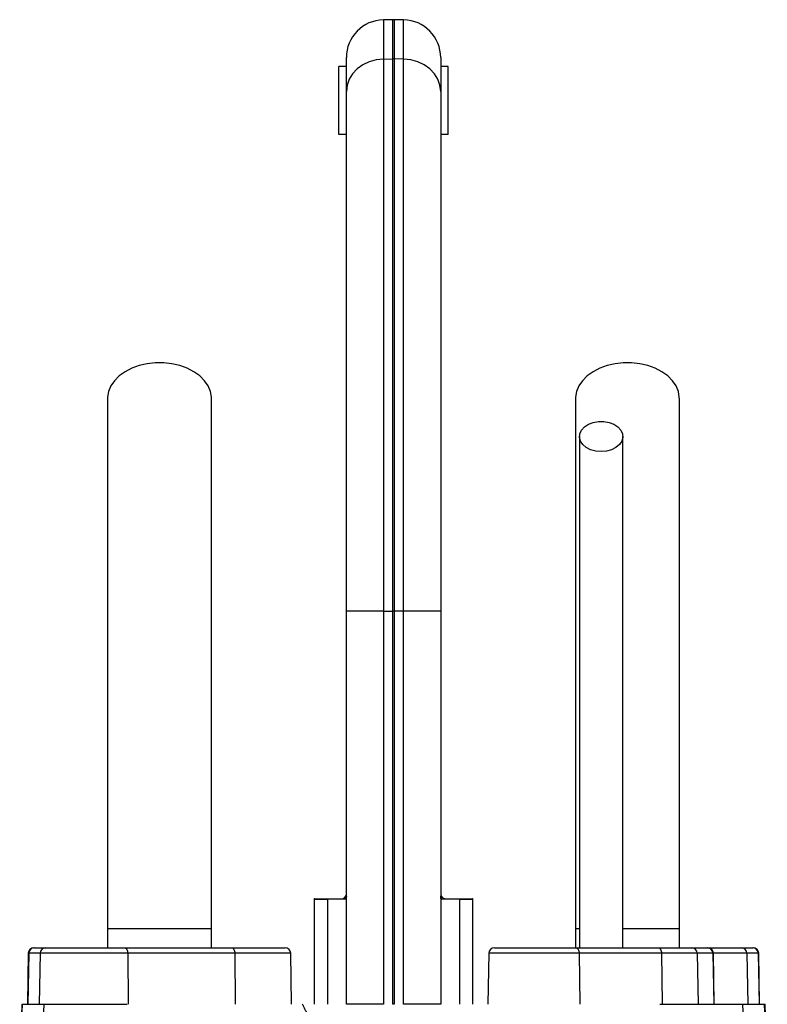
# Model space of a CAD drawing. Header units: millimetres. Extents: x 568 to 1413, y 660 to 2507.
# Tile 9 of 9: x 891 to 1089, y 2246 to 2507. Entities that reach past the tile are written whole.
import ezdxf

# ---------------------------------------------------------------- set-up
doc = ezdxf.new("R2010")
doc.units = ezdxf.units.MM

msp = doc.modelspace()

# ---------------------------------------------------------------- linework, layer by layer
at = {"color": 7, "linetype": 'Continuous', "lineweight": 25}
for p, q in [((990.13, 2507.15), (987.63, 2507.1)), ((992.98, 2507.1), (990.48, 2507.15)), ((977.81, 2488.09), (977.81, 2497.11)), ((987.63, 2496.7), (990.13, 2496.74)), ((987.63, 2496.7), (987.63, 2350.33)), ((990.13, 2350.33), (990.13, 2496.74)), ((990.48, 2496.74), (990.48, 2350.33)), ((992.98, 2496.7), (990.48, 2496.74)), ((992.98, 2350.33), (992.98, 2496.7)), ((1002.81, 2497.11), (1002.81, 2488.09)), ((975.81, 2476.7), (975.81, 2494.7)), ((977.81, 2494.7), (975.81, 2494.7)), ((1004.81, 2494.7), (1002.81, 2494.7)), ((1004.81, 2476.7), (1004.81, 2494.7)), ((977.81, 2350.33), (977.81, 2488.09)), ((1002.81, 2488.09), (1002.81, 2350.33)), ((977.81, 2476.7), (975.81, 2476.7)), ((1004.81, 2476.7), (1002.81, 2476.7)), ((987.63, 2350.33), (977.81, 2350.33)), ((977.81, 2246.15), (977.81, 2350.33)), ((987.63, 2350.33), (987.63, 2246.15)), ((987.63, 2350.33), (990.13, 2350.33)), ((990.48, 2350.33), (990.13, 2350.33)), ((990.13, 2246.15), (990.13, 2350.33)), ((990.48, 2350.33), (990.48, 2246.15)), ((992.98, 2350.33), (990.48, 2350.33)), ((992.98, 2246.15), (992.98, 2350.33)), ((1002.81, 2350.33), (992.98, 2350.33)), ((1002.81, 2350.33), (1002.81, 2246.15)), ((969.31, 2273.84), (969.31, 2246.15)), ((977.52, 2273.98), (972.81, 2273.89)), ((972.81, 2273.89), (972.81, 2246.15)), ((977.71, 2275.01), (977.81, 2275.16)), ((1002.81, 2275.16), (1002.9, 2275.01)), ((1007.81, 2273.89), (1003.09, 2273.98)), ((1007.81, 2273.89), (1007.81, 2246.15)), ((1011.31, 2246.15), (1011.31, 2273.84)), ((914.56, 2266.15), (914.56, 2261.15)), ((942.06, 2266.15), (914.56, 2266.15)), ((942.06, 2261.15), (942.06, 2266.15)), ((1038.56, 2266.15), (1038.56, 2261.15)), ((1039.4, 2266.15), (1038.56, 2266.15)), ((1066.06, 2266.15), (1051.05, 2266.15)), ((1066.06, 2261.15), (1066.06, 2266.15)), ((895.04, 2261.15), (895.17, 2261.15)), ((895.17, 2261.15), (898.19, 2261.15)), ((898.19, 2261.15), (919.01, 2261.15)), ((919.01, 2261.15), (947.39, 2261.15)), ((947.39, 2261.15), (961.57, 2261.15)), ((1017.04, 2261.15), (1038.56, 2261.15)), ((1038.56, 2261.15), (1060.41, 2261.15)), ((1060.41, 2261.15), (1069.3, 2261.15)), ((1069.3, 2261.15), (1073.42, 2261.15)), ((1073.42, 2261.15), (1073.57, 2261.15)), ((1073.42, 2261.15), (1082.42, 2261.15)), ((1082.42, 2261.15), (1085.44, 2261.15)), ((1085.44, 2261.15), (1085.57, 2261.15)), ((893.54, 2259.68), (893.31, 2246.15)), ((893.67, 2259.68), (893.44, 2246.15)), ((896.69, 2259.68), (893.67, 2259.68)), ((896.69, 2259.68), (896.46, 2246.15)), ((919.87, 2259.68), (896.69, 2259.68)), ((919.87, 2259.68), (920, 2246.15)), ((948.25, 2259.68), (919.87, 2259.68)), ((948.25, 2259.68), (948.38, 2246.15)), ((963.31, 2246.15), (963.07, 2259.68)), ((1015.54, 2259.68), (1015.31, 2246.15)), ((1039.49, 2259.68), (1039.64, 2246.15)), ((1061.34, 2259.68), (1039.49, 2259.68)), ((1061.34, 2259.68), (1061.49, 2246.15)), ((1070.79, 2259.68), (1061.34, 2259.68)), ((1070.79, 2259.68), (1071.02, 2246.15)), ((1074.91, 2259.68), (1070.79, 2259.68)), ((1074.91, 2259.68), (1075.14, 2246.15)), ((1075.31, 2246.15), (1075.07, 2259.68)), ((1083.92, 2259.68), (1084.15, 2246.15)), ((1086.94, 2259.68), (1083.92, 2259.68)), ((1086.94, 2259.68), (1087.17, 2246.15)), ((1087.31, 2246.15), (1087.07, 2259.68)), ((891.82, 2246.15), (891.26, 2230.23)), ((891.39, 2229.68), (891.96, 2246.15)), ((891.82, 2246.15), (891.96, 2246.15)), ((891.96, 2246.15), (897.72, 2246.15)), ((896.54, 2212.19), (897.72, 2246.15)), ((897.72, 2246.15), (919.74, 2246.15)), ((987.63, 2246.15), (977.81, 2246.15)), ((990.48, 2246.15), (990.13, 2246.15)), ((1002.81, 2246.15), (992.98, 2246.15)), ((1060.88, 2246.15), (1082.89, 2246.15)), ((1084.07, 2212.19), (1082.89, 2246.15)), ((1082.89, 2246.15), (1088.65, 2246.15)), ((1089.23, 2229.68), (1088.65, 2246.15)), ((1088.65, 2246.15), (1088.79, 2246.15)), ((1089.35, 2230.24), (1088.79, 2246.15))]:
    msp.add_line(p, q, dxfattribs=at)
at = {"color": 8, "linetype": 'Continuous', "lineweight": 25}
for p, q in [((987.63, 2507.1), (987.63, 2496.7)), ((990.13, 2496.74), (990.13, 2507.15)), ((990.48, 2507.15), (990.48, 2496.74)), ((992.98, 2496.7), (992.98, 2507.1)), ((972.81, 2273.89), (969.31, 2273.84)), ((1011.31, 2273.84), (1007.81, 2273.89)), ((893.67, 2259.68), (893.54, 2259.68)), ((963.07, 2259.68), (948.25, 2259.68)), ((1039.49, 2259.68), (1015.54, 2259.68)), ((1075.07, 2259.68), (1074.91, 2259.68)), ((1083.92, 2259.68), (1075.07, 2259.68)), ((1087.07, 2259.68), (1086.94, 2259.68))]:
    msp.add_line(p, q, dxfattribs=at)
at = {"color": 7, "linetype": 'Continuous', "lineweight": 25, "flags": 128}
for points in [[(987.63, 2496.7), (985.71, 2496.51), (983.86, 2496.01), (982.16, 2495.2), (980.67, 2494.13), (979.45, 2492.83), (978.55, 2491.35), (977.99, 2489.75), (977.81, 2488.09)], [(1002.81, 2488.09), (1002.62, 2489.75), (1002.06, 2491.35), (1001.16, 2492.83), (999.94, 2494.13), (998.45, 2495.2), (996.75, 2496.01), (994.91, 2496.51), (992.98, 2496.7)], [(942.06, 2406.67), (942.04, 2407.05), (941.78, 2408.58), (941.16, 2410.06), (940.21, 2411.45), (938.96, 2412.72), (937.42, 2413.83), (935.65, 2414.75), (933.7, 2415.47), (931.6, 2415.96), (929.41, 2416.2), (927.2, 2416.2), (925.02, 2415.96), (922.92, 2415.47), (920.96, 2414.75), (919.19, 2413.83), (917.66, 2412.72), (916.4, 2411.45), (915.45, 2410.06), (914.83, 2408.58), (914.57, 2407.05), (914.56, 2406.67)], [(1066.06, 2406.67), (1066.04, 2407.05), (1065.78, 2408.58), (1065.16, 2410.06), (1064.21, 2411.45), (1062.96, 2412.72), (1061.42, 2413.83), (1059.65, 2414.75), (1057.7, 2415.47), (1055.6, 2415.96), (1053.41, 2416.2), (1051.2, 2416.2), (1049.02, 2415.96), (1046.92, 2415.47), (1044.96, 2414.75), (1043.19, 2413.83), (1041.66, 2412.72), (1040.4, 2411.45), (1039.45, 2410.06), (1038.83, 2408.58), (1038.57, 2407.05), (1038.56, 2406.67)], [(1045.31, 2392.66), (1043.88, 2392.79), (1042.54, 2393.16), (1041.37, 2393.75), (1040.45, 2394.52), (1039.84, 2395.43), (1039.57, 2396.41), (1039.66, 2397.41), (1040.1, 2398.37), (1040.88, 2399.21), (1041.93, 2399.9), (1043.19, 2400.38), (1044.59, 2400.63), (1046.03, 2400.63), (1047.42, 2400.38), (1048.69, 2399.9), (1049.74, 2399.21), (1050.51, 2398.37), (1050.95, 2397.41), (1051.04, 2396.41), (1050.77, 2395.43), (1050.16, 2394.52), (1049.24, 2393.75), (1048.08, 2393.16), (1046.74, 2392.79), (1045.31, 2392.66)], [(919.01, 2261.15), (919.18, 2261.12), (919.33, 2261.04), (919.48, 2260.9), (919.61, 2260.72), (919.72, 2260.5), (919.8, 2260.24), (919.85, 2259.97), (919.87, 2259.68)], [(947.39, 2261.15), (947.55, 2261.12), (947.71, 2261.04), (947.86, 2260.9), (947.99, 2260.72), (948.1, 2260.5), (948.18, 2260.24), (948.23, 2259.97), (948.25, 2259.68)], [(1038.56, 2261.15), (1038.74, 2261.12), (1038.91, 2261.04), (1039.07, 2260.9), (1039.22, 2260.72), (1039.33, 2260.5), (1039.42, 2260.24), (1039.47, 2259.97), (1039.49, 2259.68)], [(1060.41, 2261.15), (1060.59, 2261.12), (1060.76, 2261.04), (1060.92, 2260.9), (1061.06, 2260.72), (1061.18, 2260.5), (1061.26, 2260.24), (1061.32, 2259.97), (1061.34, 2259.68)]]:
    msp.add_lwpolyline(points, dxfattribs=at)
at = {"color": 7, "linetype": 'Continuous', "lineweight": 25}
for centre, radius, start, end in [((987.81, 2497.11), 10, 91, 180), ((990.31, 2497.15), 10, 89, 91), ((992.81, 2497.11), 10, 0, 89), ((990.31, 2485.13), 11.61, 89.1387, 90.8613), ((972.31, 2273.84), 3, 173.8746, 180.4373), ((976.4, 2273.91), 3.59, 176.1226, 180.307), ((980.55, 2273.98), 3.02, 160.0126, 180.0237), ((1000.06, 2273.98), 3.02, 359.9763, 19.9874), ((1004.21, 2273.91), 3.59, 359.693, 3.8774), ((1008.31, 2273.84), 3, 0.4831, 6.0328), ((895.04, 2259.65), 1.5, 90, 179), ((895.17, 2259.65), 1.5, 90.1069, 179.1115), ((898.19, 2259.65), 1.5, 90.1069, 179.1115), ((961.57, 2259.65), 1.5, 1, 90), ((1017.04, 2259.65), 1.5, 90, 179), ((1069.3, 2259.66), 1.49, 0.6788, 89.69), ((1073.42, 2259.66), 1.49, 0.6788, 89.69), ((1073.57, 2259.65), 1.5, 1, 90), ((1082.42, 2259.65), 1.5, 0.8885, 89.8931), ((1085.44, 2259.65), 1.5, 0.8885, 89.8931), ((1085.57, 2259.65), 1.5, 1, 90)]:
    msp.add_arc(centre, radius, start, end, dxfattribs=at)
for points, knots in [([(914.56, 2406.66), (914.56, 2403.73), (914.56, 2397.91), (914.56, 2389.13), (914.56, 2380.25), (914.56, 2371.2), (914.56, 2361.84), (914.56, 2352.1), (914.56, 2342.37), (914.56, 2332.71), (914.56, 2323.23), (914.56, 2313.57), (914.56, 2302.84), (914.56, 2291.13), (914.56, 2278.55), (914.56, 2270.25), (914.56, 2266.15)], [0, 0, 0, 0, 0.079644, 0.158009, 0.235124, 0.311015, 0.385614, 0.459005, 0.531252, 0.593311, 0.65426, 0.714301, 0.773508, 0.85087, 0.926319, 1, 1, 1, 1]), ([(942.06, 2266.15), (942.06, 2268.68), (942.06, 2273.95), (942.06, 2282.16), (942.06, 2290.97), (942.06, 2299.64), (942.06, 2308.05), (942.06, 2316.09), (942.06, 2324.34), (942.06, 2333.09), (942.06, 2342.23), (942.06, 2351.66), (942.06, 2360.97), (942.06, 2370.15), (942.06, 2379.23), (942.06, 2388.3), (942.06, 2397.45), (942.06, 2403.56), (942.06, 2406.66)], [0, 0, 0, 0, 0.045521, 0.094717, 0.147611, 0.204275, 0.251456, 0.300858, 0.352419, 0.406213, 0.470225, 0.53729, 0.607172, 0.679907, 0.755587, 0.834151, 0.915609, 1, 1, 1, 1]), ([(1038.56, 2406.66), (1038.56, 2403.73), (1038.56, 2397.91), (1038.56, 2389.13), (1038.56, 2380.25), (1038.56, 2371.2), (1038.56, 2361.84), (1038.56, 2352.1), (1038.56, 2342.37), (1038.56, 2332.71), (1038.56, 2323.23), (1038.56, 2313.57), (1038.56, 2302.84), (1038.56, 2291.13), (1038.56, 2278.55), (1038.56, 2270.25), (1038.56, 2266.15)], [0, 0, 0, 0, 0.079644, 0.158009, 0.235124, 0.311015, 0.385614, 0.459005, 0.531252, 0.593311, 0.65426, 0.714301, 0.773508, 0.85087, 0.926319, 1, 1, 1, 1]), ([(1066.06, 2266.15), (1066.06, 2268.68), (1066.06, 2273.95), (1066.06, 2282.16), (1066.06, 2290.97), (1066.06, 2299.64), (1066.06, 2308.05), (1066.06, 2316.09), (1066.06, 2324.34), (1066.06, 2333.09), (1066.06, 2342.23), (1066.06, 2351.66), (1066.06, 2360.97), (1066.06, 2370.15), (1066.06, 2379.23), (1066.06, 2388.3), (1066.06, 2397.45), (1066.06, 2403.56), (1066.06, 2406.66)], [0, 0, 0, 0, 0.045521, 0.094717, 0.147611, 0.204275, 0.251456, 0.300858, 0.352419, 0.406213, 0.470225, 0.53729, 0.607172, 0.679907, 0.755587, 0.834151, 0.915609, 1, 1, 1, 1]), ([(1039.56, 2396.66), (1039.56, 2394.69), (1039.56, 2390.96), (1039.56, 2385.66), (1039.56, 2380.96), (1039.56, 2376.88), (1039.56, 2373.12), (1039.56, 2369.45), (1039.56, 2365.63), (1039.56, 2360.65), (1039.56, 2354.38), (1039.56, 2346.66), (1039.56, 2338.94), (1039.56, 2331.29), (1039.56, 2323.82), (1039.56, 2316.29), (1039.56, 2310.17), (1039.56, 2305.53), (1039.56, 2302.02), (1039.56, 2297.92), (1039.56, 2292.97), (1039.56, 2287.19), (1039.56, 2280.59), (1039.56, 2273.18), (1039.56, 2266.61), (1039.56, 2262.51), (1039.56, 2261.15)], [0, 0, 0, 0, 0.055267, 0.10444, 0.147521, 0.184513, 0.21542, 0.248696, 0.281657, 0.315157, 0.376188, 0.437587, 0.499107, 0.551591, 0.604003, 0.655121, 0.702915, 0.723264, 0.744126, 0.769888, 0.800965, 0.83733, 0.878131, 0.923975, 0.974885, 1, 1, 1, 1]), ([(1051.06, 2261.15), (1051.06, 2262.85), (1051.06, 2267.5), (1051.06, 2274.65), (1051.06, 2282.19), (1051.06, 2288.44), (1051.06, 2293.69), (1051.06, 2298.38), (1051.06, 2305.04), (1051.06, 2313.76), (1051.06, 2324.19), (1051.06, 2333.61), (1051.06, 2342.07), (1051.06, 2349.56), (1051.06, 2356.46), (1051.06, 2361.73), (1051.06, 2365.87), (1051.06, 2369.37), (1051.06, 2373.56), (1051.06, 2378.42), (1051.06, 2383.93), (1051.06, 2390.08), (1051.06, 2394.39), (1051.06, 2396.66)], [0, 0, 0, 0, 0.031526, 0.086056, 0.132732, 0.171571, 0.202645, 0.231141, 0.260031, 0.328885, 0.39862, 0.468523, 0.527313, 0.585972, 0.642144, 0.694118, 0.718091, 0.748453, 0.785466, 0.82912, 0.879422, 0.93638, 1, 1, 1, 1]), ([(969.36, 2274.15), (969.34, 2274.15), (969.25, 2274.15), (969.65, 2274.15), (970.63, 2274.15), (972.02, 2274.15), (972.81, 2274.15)], [0, 0, 0, 0, 0.036009, 0.324544, 0.613078, 1, 1, 1, 1]), ([(972.81, 2274.15), (973.67, 2274.15), (974.42, 2274.15), (975.39, 2274.15), (975.68, 2274.15), (976.22, 2274.15), (976.46, 2274.15), (976.67, 2274.15)], [0, 0, 0, 0, 0.5, 0.5, 0.75, 0.75, 1, 1, 1, 1]), ([(976.67, 2274.15), (976.87, 2274.15), (977.04, 2274.22), (977.28, 2274.44), (977.36, 2274.53), (977.53, 2274.75), (977.61, 2274.87), (977.71, 2275.01)], [0, 0, 0, 0, 0.5, 0.5, 0.75, 0.75, 1, 1, 1, 1]), ([(1002.9, 2275.01), (1003.1, 2274.73), (1003.25, 2274.51), (1003.49, 2274.3), (1003.57, 2274.24), (1003.75, 2274.17), (1003.84, 2274.15), (1003.94, 2274.15)], [0, 0, 0, 0, 0.5, 0.5, 0.75, 0.75, 1, 1, 1, 1]), ([(1003.94, 2274.15), (1004.36, 2274.15), (1004.9, 2274.15), (1005.86, 2274.15), (1006.21, 2274.15), (1006.97, 2274.15), (1007.37, 2274.15), (1007.8, 2274.15)], [0, 0, 0, 0, 0.5, 0.5, 0.75, 0.75, 1, 1, 1, 1]), ([(1007.8, 2274.15), (1008.32, 2274.15), (1009.37, 2274.15), (1010.46, 2274.15), (1011.09, 2274.15), (1011.37, 2274.15), (1011.28, 2274.15), (1011.28, 2274.15)], [0, 0, 0, 0, 0.2474998, 0.4950001, 0.7424972, 0.9899945, 1, 1, 1, 1]), ([(966.13, 2246.15), (966.21, 2246.03), (966.35, 2245.78), (966.55, 2245.39), (966.75, 2244.99), (966.94, 2244.59), (967.13, 2244.17), (967.31, 2243.74), (967.48, 2243.31), (967.65, 2242.86), (967.81, 2242.4), (967.97, 2241.93), (968.12, 2241.45), (968.26, 2240.96), (968.4, 2240.46), (968.53, 2239.94), (968.66, 2239.42), (968.87, 2238.5), (969.13, 2237.12), (969.44, 2235.21), (969.71, 2233.1), (969.93, 2231.08), (970.12, 2228.82), (970.34, 2226.02), (970.6, 2222.67), (970.86, 2219.3), (971.09, 2216.44), (971.52, 2211.57), (972.24, 2205), (973.24, 2198.74), (973.98, 2195.1), (974.31, 2193.61), (974.65, 2192.16), (975.01, 2190.74), (975.38, 2189.36), (975.69, 2188.29), (975.95, 2187.46), (976.16, 2186.8), (976.45, 2185.98), (976.79, 2184.99), (977.2, 2183.83), (977.67, 2182.51), (978.19, 2181.01), (978.56, 2179.96), (978.76, 2179.4)], [0, 0, 0, 0, 0.006505, 0.013097, 0.01978, 0.026557, 0.033431, 0.040405, 0.047482, 0.054664, 0.061955, 0.069357, 0.076872, 0.084502, 0.092251, 0.100119, 0.108109, 0.116224, 0.142061, 0.170607, 0.201889, 0.23593, 0.260358, 0.301454, 0.35921, 0.407807, 0.449606, 0.484611, 0.621537, 0.738683, 0.761365, 0.783575, 0.805315, 0.826589, 0.847401, 0.867756, 0.87521, 0.885269, 0.89793, 0.913186, 0.931031, 0.951456, 0.974449, 1, 1, 1, 1])]:
    msp.add_open_spline(points, degree=3, knots=knots, dxfattribs=at)
for points in [[(977.81, 2274.79), (977.81, 2274.28), (977.72, 2273.98), (977.52, 2273.98)], [(1003.09, 2273.98), (1002.89, 2273.98), (1002.81, 2274.28), (1002.81, 2274.79)]]:
    msp.add_open_spline(points, degree=3, dxfattribs=at)

doc.saveas('drawing.dxf')
